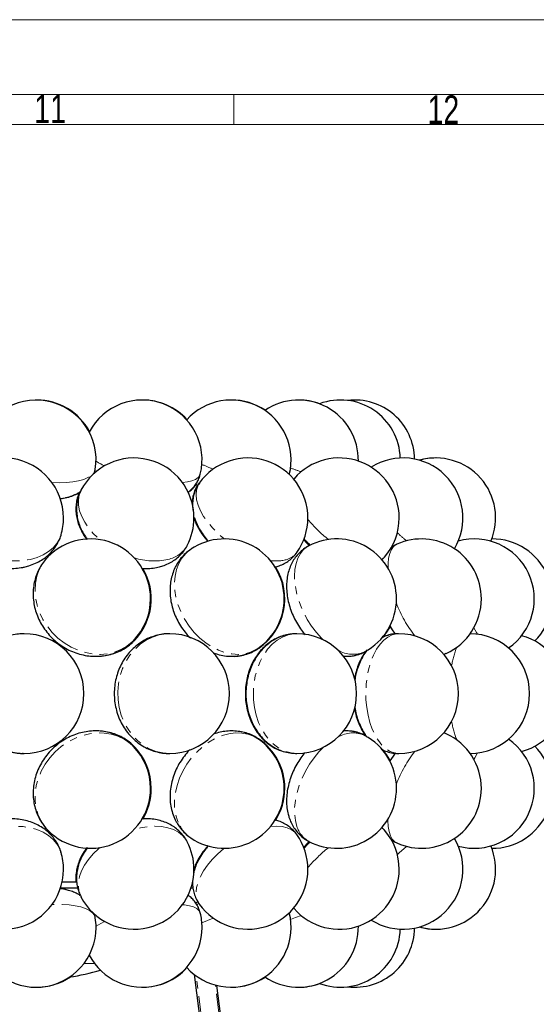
# Model space of a CAD drawing. Header units: millimetres. Extents: x 0 to 841, y 0 to 1189.
# Tile 18 of 19: x 664 to 750, y 1025 to 1189. Entities that reach past the tile are written whole.
import ezdxf

# ---------------------------------------------------------------- set-up
doc = ezdxf.new("R2010")
doc.units = ezdxf.units.MM
doc.linetypes.add('SLD-Combinazione-di-due-tratteggi', pattern=[12.7, 6.35, -1.27, 1.27, -1.27, 1.27, -1.27])
doc.linetypes.add('SLD-Solido', pattern=[0])
doc.styles.add('SLDTEXTSTYLE2', font='ARIALN.TTF', dxfattribs={"width": 0.87})

msp = doc.modelspace()

# ---------------------------------------------------------------- linework, layer by layer
at = {"color": 7, "linetype": 'SLD-Solido', "lineweight": 18}
for p, q in [((0, 1189), (841, 1189)), ((12.5, 1176.5), (828.5, 1176.5)), ((699.5, 1171.5), (699.5, 1176.5)), ((17.5, 1171.5), (823.5, 1171.5))]:
    msp.add_line(p, q, dxfattribs=at)
at = {"color": 7, "linetype": 'SLD-Solido', "lineweight": 25}
for p, q in [((676.16, 1113.15), (676.33, 1113.86)), ((709.58, 1112.33), (709.46, 1112.19)), ((693.14, 1111.45), (693.48, 1111.22)), ((670.51, 1109), (671.51, 1109.21)), ((670.51, 1108.98), (671.6, 1109.2)), ((671.41, 1109.18), (671.51, 1109.21)), ((706.35, 1097.57), (706.88, 1097.71)), ((664.4, 1086.43), (664.18, 1086.43)), ((664.44, 1086.45), (664.29, 1086.45)), ((734.97, 1069.72), (734.56, 1069.88)), ((724.68, 1053.64), (724.23, 1054.09)), ((673.27, 1044.97), (670.81, 1044.97)), ((671.51, 1043.69), (670.51, 1043.9)), ((673.44, 1043.97), (670.53, 1043.97)), ((671.51, 1043.69), (671.35, 1043.73)), ((692.74, 1043.97), (692.33, 1043.97)), ((693.48, 1041.67), (693.14, 1041.45)), ((703.72, 943.99), (692.91, 1029.53)), ((707.2, 944.43), (696.67, 1027.7))]:
    msp.add_line(p, q, dxfattribs=at)
at = {"color": 8, "linetype": 'SLD-Combinazione-di-due-tratteggi', "lineweight": 18}
for p, q in [((693.26, 1111.72), (693.65, 1111.52)), ((709.56, 1112.34), (709.5, 1112.26)), ((667.85, 1054.28), (668.43, 1053.63)), ((709.5, 1040.63), (709.56, 1040.55)), ((676.23, 1031.35), (674.42, 1031.35)), ((703.97, 944.03), (693.19, 1029.32)), ((706.95, 944.4), (696.41, 1027.77))]:
    msp.add_line(p, q, dxfattribs=at)
at = {"color": 7, "linetype": 'SLD-Solido', "lineweight": 25, "flags": 128}
for points in [[(718.51, 1125.41), (717.87, 1125.47), (717.32, 1125.48)], [(711.17, 1102.13), (711.65, 1101.61), (712.1, 1101.17)], [(711.19, 1102.19), (711.72, 1101.62), (712.15, 1101.19)], [(725.56, 1087.69), (725.81, 1087.29), (726.46, 1086.38)], [(664.31, 1066.45), (664.29, 1066.45), (664.19, 1066.45)], [(726.48, 1066.53), (725.81, 1065.61), (725.56, 1065.21)], [(712.1, 1051.73), (711.65, 1051.28), (711.17, 1050.77)], [(712.15, 1051.7), (711.72, 1051.28), (711.19, 1050.71)], [(717.32, 1027.41), (717.87, 1027.43), (718.51, 1027.48)]]:
    msp.add_lwpolyline(points, dxfattribs=at)
at = {"color": 8, "linetype": 'SLD-Combinazione-di-due-tratteggi', "lineweight": 18, "flags": 128}
for points in [[(669.12, 1111.68), (670.3, 1111.66), (671.48, 1111.7), (672.57, 1111.81), (673.55, 1111.99), (674.41, 1112.23), (675.12, 1112.52), (675.68, 1112.87), (676.08, 1113.27), (676.3, 1113.71), (676.34, 1113.86)], [(690.9, 1111.7), (691.74, 1111.81), (692.49, 1111.99), (693.09, 1112.23), (693.53, 1112.52), (693.81, 1112.87), (693.89, 1113.08)], [(673.95, 1110.4), (673.66, 1109.66), (673.51, 1108.81), (673.53, 1107.92), (673.72, 1106.98), (674.07, 1106.03), (674.57, 1105.07), (675.22, 1104.12), (676.01, 1103.2), (676.92, 1102.33), (677.13, 1102.15)], [(693.72, 1111.59), (693.45, 1111.12), (693.24, 1110.43), (693.18, 1109.66), (693.27, 1108.81), (693.52, 1107.92), (693.91, 1106.98), (694.45, 1106.03), (695.12, 1105.07), (695.91, 1104.12), (696.81, 1103.2), (697.8, 1102.33), (697.87, 1102.27)], [(670.5, 1109.02), (671.36, 1109.17), (671.41, 1109.18)], [(671.98, 1109.31), (671.93, 1109.29), (671.59, 1109.2)], [(665.5, 1098.86), (666.62, 1099.18), (667.64, 1099.61), (668.55, 1100.16), (669.32, 1100.8), (669.94, 1101.54), (670.4, 1102.35), (670.62, 1102.95)], [(695.15, 1101.89), (694.5, 1102.68), (694.05, 1103.35)], [(692.3, 1100.56), (692.21, 1100.49), (691.45, 1099.84), (690.8, 1099.06), (690.29, 1098.16), (689.91, 1097.15), (689.67, 1096.06), (689.58, 1094.89), (689.64, 1093.69), (689.84, 1092.45), (690.19, 1091.21), (690.68, 1090), (691.3, 1088.82), (692.03, 1087.7), (692.87, 1086.67), (693.8, 1085.73), (694.8, 1084.92), (695.86, 1084.23), (696.95, 1083.69), (698.06, 1083.3), (699.17, 1083.07), (700.26, 1083), (701.3, 1083.1), (702.29, 1083.37), (703.19, 1083.79), (703.52, 1083.99)], [(712.01, 1101.12), (711.78, 1100.99), (711.15, 1100.49), (710.62, 1099.84), (710.19, 1099.06), (709.88, 1098.16), (709.69, 1097.15), (709.63, 1096.06), (709.69, 1094.89), (709.88, 1093.69), (710.19, 1092.45), (710.61, 1091.21), (711.14, 1090), (711.77, 1088.82), (712.49, 1087.7), (713.28, 1086.67), (714.14, 1085.73), (714.5, 1085.38)], [(726.73, 1101.39), (726.63, 1101.33), (726.17, 1100.99), (725.81, 1100.49), (725.53, 1099.84), (725.34, 1099.06), (725.26, 1098.16), (725.26, 1097.4)], [(668.43, 1099.27), (668.23, 1099.06), (667.53, 1098.16), (666.98, 1097.15), (666.58, 1096.06), (666.34, 1094.89), (666.27, 1093.69), (666.36, 1092.45), (666.62, 1091.21), (667.03, 1090), (667.6, 1088.82), (668.31, 1087.7), (669.15, 1086.67), (670.11, 1085.73), (671.16, 1084.92), (672.29, 1084.23), (673.48, 1083.69), (674.71, 1083.3), (675.95, 1083.07), (677.19, 1083), (678.39, 1083.1), (679.55, 1083.37), (680.63, 1083.79), (681.63, 1084.37), (682.52, 1085.08), (682.72, 1085.28)], [(724.18, 1098.86), (724.62, 1099.18), (724.68, 1099.25)], [(725.59, 1087.75), (726, 1087.08), (726.49, 1086.37)], [(739.61, 1087.45), (740.05, 1086.67), (740.23, 1086.36)], [(664.29, 1086.45), (663.78, 1086.42), (662.51, 1086.24), (661.28, 1085.89), (660.1, 1085.36), (659, 1084.68), (658, 1083.85), (657.11, 1082.89), (656.36, 1081.81), (655.74, 1080.64), (655.29, 1079.39), (654.99, 1078.09), (654.87, 1076.76), (654.91, 1075.43), (655.13, 1074.11), (655.51, 1072.83), (656.05, 1071.62), (656.74, 1070.5), (657.57, 1069.48), (658.52, 1068.59), (659.58, 1067.83), (660.72, 1067.23), (661.93, 1066.8), (663.19, 1066.53), (664.44, 1066.45)], [(688.77, 1086.45), (688.17, 1086.42), (687.02, 1086.24), (685.91, 1085.89), (684.85, 1085.36), (683.85, 1084.68), (682.95, 1083.85), (682.14, 1082.89), (681.46, 1081.81), (680.91, 1080.64), (680.49, 1079.39), (680.23, 1078.09), (680.11, 1076.76), (680.15, 1075.43), (680.35, 1074.11), (680.69, 1072.83), (681.18, 1071.62), (681.81, 1070.5), (682.56, 1069.48), (683.42, 1068.59), (684.37, 1067.83), (685.4, 1067.23), (686.5, 1066.8), (687.63, 1066.53), (688.77, 1066.45)], [(710.01, 1086.45), (709.51, 1086.42), (708.55, 1086.24), (707.61, 1085.89), (706.72, 1085.36), (705.89, 1084.68), (705.12, 1083.85), (704.45, 1082.89), (703.88, 1081.81), (703.41, 1080.64), (703.06, 1079.39), (702.84, 1078.09), (702.75, 1076.76), (702.78, 1075.43), (702.94, 1074.11), (703.23, 1072.83), (703.64, 1071.62), (704.17, 1070.5), (704.8, 1069.48), (705.52, 1068.59), (706.32, 1067.83), (707.19, 1067.23), (708.11, 1066.8), (709.06, 1066.53), (710.01, 1066.45)], [(727.03, 1086.45), (726.65, 1086.42), (725.93, 1086.24), (725.22, 1085.89), (724.55, 1085.36), (723.92, 1084.68), (723.34, 1083.85), (722.83, 1082.89), (722.4, 1081.81), (722.05, 1080.64), (721.79, 1079.39), (721.62, 1078.09), (721.55, 1076.76), (721.57, 1075.43), (721.7, 1074.11), (721.91, 1072.83), (722.22, 1071.62), (722.62, 1070.5), (723.1, 1069.48), (723.64, 1068.59), (724.25, 1067.83), (724.9, 1067.23), (725.59, 1066.8), (726.31, 1066.53), (727.03, 1066.45)], [(704.61, 1084.85), (703.94, 1084.23), (703.59, 1083.98)], [(734.56, 1083.03), (734.83, 1083.1), (734.98, 1083.16)], [(682.72, 1067.62), (682.1, 1068.18), (681.16, 1068.83), (680.12, 1069.33), (678.99, 1069.68), (677.81, 1069.86), (676.59, 1069.88), (675.35, 1069.74), (674.11, 1069.43), (672.9, 1068.96), (671.73, 1068.35), (670.64, 1067.6), (669.63, 1066.72), (668.73, 1065.74), (667.95, 1064.66), (667.31, 1063.51), (666.81, 1062.31), (666.47, 1061.08), (666.3, 1059.84), (666.28, 1058.62), (666.44, 1057.43), (666.76, 1056.3), (667.23, 1055.24), (667.85, 1054.28)], [(703.52, 1068.9), (702.76, 1069.33), (701.82, 1069.68), (700.8, 1069.86), (699.73, 1069.88), (698.64, 1069.74), (697.52, 1069.43), (696.42, 1068.96), (695.34, 1068.35), (694.3, 1067.6), (693.34, 1066.72), (692.45, 1065.74), (691.66, 1064.66), (690.98, 1063.51), (690.43, 1062.31), (690, 1061.08), (689.72, 1059.84), (689.59, 1058.62), (689.6, 1057.43), (689.77, 1056.3), (690.08, 1055.24), (690.52, 1054.28)], [(703.62, 1068.9), (704.31, 1068.35), (704.61, 1068.05)], [(734.98, 1069.73), (734.56, 1069.86), (734.56, 1069.86)], [(714.5, 1067.51), (713.72, 1066.72), (712.89, 1065.74), (712.13, 1064.66), (711.46, 1063.51), (710.87, 1062.31), (710.39, 1061.08), (710.02, 1059.84), (709.77, 1058.62), (709.65, 1057.43), (709.65, 1056.3), (709.77, 1055.24), (710.02, 1054.28)], [(740.23, 1066.54), (739.77, 1065.74), (739.61, 1065.45)], [(670.62, 1049.95), (670.39, 1050.57), (669.92, 1051.38), (669.3, 1052.11), (668.53, 1052.75), (667.62, 1053.29), (666.6, 1053.73), (665.47, 1054.04), (664.27, 1054.23), (663.01, 1054.29), (661.72, 1054.23), (660.41, 1054.03), (659.12, 1053.72), (657.85, 1053.28)], [(691.71, 1051.7), (691.47, 1052.11), (690.92, 1052.75), (690.22, 1053.29), (689.4, 1053.73), (688.46, 1054.04), (687.42, 1054.23), (686.29, 1054.29), (685.11, 1054.23), (683.88, 1054.03), (682.87, 1053.78)], [(710.02, 1052.89), (709.67, 1053.29), (709.09, 1053.73), (708.38, 1054.04), (707.55, 1054.23), (706.63, 1054.29), (705.61, 1054.23), (705.59, 1054.22)], [(725.26, 1055.5), (725.25, 1055.24), (725.29, 1054.28)], [(725.29, 1054.28), (725.42, 1053.44), (725.65, 1052.72), (725.97, 1052.14), (726.38, 1051.72), (726.73, 1051.51)], [(724.68, 1053.64), (724.61, 1053.73), (724.19, 1054.03)], [(712.26, 1051.65), (711.87, 1051.28), (711.23, 1050.62)], [(677.13, 1050.74), (676.9, 1050.54), (675.99, 1049.67), (675.21, 1048.75), (674.56, 1047.81), (674.06, 1046.85), (673.71, 1045.89), (673.53, 1044.95), (673.52, 1044.06), (673.67, 1043.22), (673.95, 1042.5)], [(697.87, 1050.62), (697.77, 1050.54), (696.79, 1049.67), (695.89, 1048.75), (695.1, 1047.81), (694.44, 1046.85), (693.9, 1045.89), (693.51, 1044.95), (693.27, 1044.06), (693.18, 1043.22), (693.24, 1042.44), (693.46, 1041.75), (693.72, 1041.3)], [(671.35, 1043.73), (671.04, 1043.79), (670.5, 1043.87)], [(676.34, 1039.03), (676.19, 1039.45), (675.87, 1039.86), (675.38, 1040.23), (674.73, 1040.55), (673.93, 1040.82), (673, 1041.02), (671.95, 1041.16), (670.8, 1041.23), (669.58, 1041.23), (669.12, 1041.22)], [(693.89, 1039.81), (693.88, 1039.86), (693.67, 1040.23), (693.3, 1040.55), (692.76, 1040.82), (692.07, 1041.02), (691.24, 1041.16), (690.9, 1041.19)], [(693.65, 1041.38), (693.42, 1041.26), (693.29, 1041.19)], [(710.74, 1039.4), (709.78, 1039.05), (708.97, 1038.75)], [(677.88, 1038.41), (677.24, 1038.08), (676.47, 1037.62)], [(696.05, 1038.97), (695.08, 1038.58), (694.15, 1038.17)]]:
    msp.add_lwpolyline(points, dxfattribs=at)
at = {"color": 7, "linetype": 'SLD-Solido', "lineweight": 25}
for centre, radius, start, end in [((666.47, 1115.48), 10, 350.6953, 168.3365), ((666.57, 1115.48), 10, 28.2638, 90.2695), ((684.18, 1115.48), 10, 346.1171, 152.3107), ((684.26, 1115.48), 10, 42.2887, 90.2353), ((699.06, 1115.48), 10, 345.9064, 138.0623), ((699.12, 1115.48), 10, 56.0224, 90.1887), ((710.3, 1115.48), 10, 358.8372, 124.2054), ((710.35, 1115.48), 10, 69.6444, 90.1318), ((717.31, 1115.48), 10, 1.7451, 110.4962), ((719.69, 1115.48), 10, 0.7383, 96.8489), ((661.03, 1105.8), 10, 0, 163.4285), ((682.83, 1105.8), 10, 0, 152.6029), ((701.87, 1105.8), 10, 0, 144.5848), ((717.12, 1105.8), 10, 0, 139.1237), ((727.77, 1105.8), 10, 328.9535, 122.1555), ((733.22, 1105.8), 10, 89.9512, 105.8092), ((733.23, 1105.8), 10, 337.0019, 105.8504), ((661.03, 1105.8), 10, 343.4285, 0), ((682.83, 1105.8), 10, 332.6029, 0), ((701.87, 1105.8), 10, 324.5848, 0), ((717.12, 1105.8), 10, 319.1237, 0), ((675.57, 1092.28), 10, 0, 135.6077), ((697.91, 1092.28), 10, 0, 124.1023), ((716.67, 1092.28), 10, 0, 117.8196), ((730.85, 1092.28), 10, 0, 114.3348), ((739.69, 1092.28), 10, 304.7946, 105.728), ((742.7, 1092.28), 10, 315.2056, 90.6133), ((675.69, 1092.28), 10, 315.5304, 30.5564), ((698.01, 1092.28), 10, 304.0608, 32.3042), ((675.57, 1092.28), 10, 315.6077, 0), ((697.91, 1092.28), 10, 304.1023, 0), ((716.67, 1092.28), 10, 297.8196, 0), ((730.85, 1092.28), 10, 294.3348, 0), ((716.76, 1092.28), 10, 319.8221, 332.2152), ((664.44, 1076.45), 10, 0, 90), ((688.77, 1076.45), 10, 0, 90), ((710.01, 1076.45), 10, 0, 90), ((727.03, 1076.45), 10, 0, 90), ((738.91, 1076.45), 10, 0, 90), ((745.01, 1076.45), 10, 284.8153, 75.1847), ((664.44, 1076.45), 10, 270, 0), ((688.77, 1076.45), 10, 270, 0), ((710.01, 1076.45), 10, 270, 0), ((727.03, 1076.45), 10, 270, 0), ((738.91, 1076.45), 10, 270, 0), ((697.91, 1060.62), 10, 0, 55.8977), ((698.01, 1060.62), 10, 0, 55.9392), ((716.67, 1060.62), 10, 0, 62.1804), ((730.85, 1060.62), 10, 0, 65.6652), ((675.57, 1060.62), 10, 0, 44.3923), ((675.69, 1060.62), 10, 0, 44.4696), ((739.69, 1060.62), 10, 254.272, 55.2054), ((742.7, 1060.62), 10, 269.3867, 44.7944), ((716.76, 1060.62), 10, 27.7848, 40.8066), ((675.57, 1060.62), 10, 224.3923, 0), ((675.69, 1060.62), 10, 329.0957, 0), ((697.91, 1060.62), 10, 235.8977, 0), ((698.01, 1060.62), 10, 327.6238, 0), ((716.67, 1060.62), 10, 242.1804, 0), ((730.85, 1060.62), 10, 245.6652, 0), ((701.87, 1047.1), 10, 0, 35.4152), ((717.12, 1047.1), 10, 0, 40.8763), ((682.83, 1047.1), 10, 0, 27.3971), ((727.77, 1047.1), 10, 237.8445, 31.0465), ((733.23, 1047.1), 10, 254.1496, 22.9981), ((661.03, 1047.1), 10, 0, 16.5715), ((661.03, 1047.1), 10, 196.5715, 0), ((682.83, 1047.1), 10, 207.3971, 0), ((701.87, 1047.1), 10, 215.4152, 0), ((717.12, 1047.1), 10, 220.8763, 0), ((699.06, 1037.41), 10, 221.9377, 14.0936), ((684.18, 1037.41), 10, 0, 13.8829), ((666.47, 1037.41), 10, 0, 9.3047), ((710.3, 1037.41), 10, 235.7946, 1.1628), ((666.47, 1037.41), 10, 191.6635, 0), ((684.18, 1037.41), 10, 207.6893, 0), ((717.31, 1037.41), 10, 249.5038, 358.2549), ((719.69, 1037.41), 10, 263.1511, 359.2617), ((733.22, 1047.1), 10, 254.1908, 270.0479), ((666.65, 1066.05), 37.32, 278.3289, 286.4349), ((684.26, 1037.41), 10, 269.7646, 317.7113), ((666.57, 1037.41), 10, 269.7305, 304.1104), ((699.12, 1037.41), 10, 269.8114, 303.9776), ((710.35, 1037.41), 10, 269.8682, 290.3556)]:
    msp.add_arc(centre, radius, start, end, dxfattribs=at)
at = {"color": 8, "linetype": 'SLD-Combinazione-di-due-tratteggi', "lineweight": 18}
for centre, radius, start, end in [((684.59, 1128.06), 15.15, 237.5903, 243.6927), ((708.26, 1145.69), 34.02, 245.5114, 248.9766), ((729.82, 1168.21), 57.95, 248.9154, 250.782), ((730.45, 1121.2), 24.32, 220.183, 231.4699), ((725.03, 1115), 18.76, 222.6689, 227.1132), ((752.79, 1131.4), 38.26, 227.228, 230.3178), ((687.56, 1103.54), 4.77, 281.1981, 330.553), ((662.92, 1111.99), 13.38, 246.0488, 281.1169), ((686.14, 1109.5), 10.89, 252.5168, 282.4109), ((706.55, 1105.31), 6.71, 261.7843, 285.9734), ((707.5, 1101.87), 3.14, 286.7316, 323.5442), ((747.1, 1099.57), 21.98, 201.4585, 217.8888), ((677.59, 1090.41), 7.34, 315.5201, 333.9254), ((719.37, 1087.78), 4.77, 239.1088, 294.4128), ((750.56, 1078.67), 14.87, 158.1767, 170.6299), ((751.17, 1074.39), 15.5, 189.6228, 201.5705), ((719.38, 1064.98), 4.9, 66.3428, 120.1356), ((677.56, 1062.47), 7.37, 26.1093, 43.8958), ((739.17, 1057.18), 15.75, 143.6351, 149.5798), ((746.86, 1053.47), 21.7, 142.0041, 158.6486), ((695.55, 1057.1), 5.76, 209.2455, 235.6906), ((714.12, 1055.49), 4.27, 196.4345, 240.4114), ((702.91, 1044.04), 10.43, 138.0677, 148.1971), ((752.81, 1021.47), 38.28, 129.6832, 132.771), ((730.35, 1031.79), 24.18, 128.4983, 139.8487)]:
    msp.add_arc(centre, radius, start, end, dxfattribs=at)
at = {"color": 7, "linetype": 'SLD-Solido', "lineweight": 25}
for points, knots in [([(691.78, 1110.08), (691.8, 1110.09), (692.06, 1110.24), (692.49, 1110.63), (693.05, 1111.25), (693.49, 1111.97), (693.77, 1112.59), (693.85, 1112.98), (693.87, 1113.09)], [0, 0, 0, 0, 0.018558, 0.244957, 0.468426, 0.690591, 0.912357, 1, 1, 1, 1]), ([(671.37, 1109.18), (671.4, 1109.18), (671.79, 1109.25), (672.44, 1109.48), (673.26, 1109.81), (673.71, 1110.1), (673.88, 1110.21)], [0, 0, 0, 0, 0.0284402, 0.4251814, 0.7746125, 1, 1, 1, 1]), ([(671.57, 1109.21), (671.68, 1109.23), (672.14, 1109.32), (672.84, 1109.6), (673.49, 1109.88), (673.79, 1110.09), (673.84, 1110.12)], [0, 0, 0, 0, 0.137451, 0.558641, 0.934131, 1, 1, 1, 1]), ([(673.69, 1110.02), (673.62, 1109.88), (673.41, 1109.43), (673.21, 1108.62), (673.08, 1107.62), (673.1, 1106.6), (673.27, 1105.59), (673.57, 1104.58), (674.02, 1103.59), (674.48, 1102.79), (674.83, 1102.35), (674.94, 1102.2)], [0, 0, 0, 0, 0.057508, 0.179649, 0.300974, 0.422733, 0.546182, 0.672507, 0.802634, 0.936929, 1, 1, 1, 1]), ([(673.97, 1110.4), (673.84, 1110.14), (673.56, 1109.58), (673.31, 1108.65), (673.19, 1107.65), (673.21, 1106.64), (673.37, 1105.62), (673.66, 1104.61), (674.11, 1103.62), (674.57, 1102.81), (674.92, 1102.37), (675.03, 1102.22)], [0, 0, 0, 0, 0.098698, 0.215268, 0.331028, 0.447173, 0.564903, 0.685356, 0.809427, 0.937484, 1, 1, 1, 1]), ([(691.8, 1110.05), (691.93, 1110.13), (692.28, 1110.36), (692.78, 1110.83), (693.1, 1111.26), (693.24, 1111.46)], [0, 0, 0, 0, 0.2279208, 0.6366875, 1, 1, 1, 1]), ([(693.48, 1111.32), (693.4, 1111.21), (693.14, 1110.83), (692.84, 1110.11), (692.6, 1109.2), (692.5, 1108.57), (692.51, 1108.25), (692.51, 1108.24)], [0, 0, 0, 0, 0.124763, 0.416559, 0.704532, 0.992528, 1, 1, 1, 1]), ([(693.74, 1111.59), (693.66, 1111.47), (693.37, 1111.11), (693.04, 1110.4), (692.74, 1109.49), (692.6, 1108.56), (692.57, 1107.76), (692.63, 1107.28), (692.66, 1107.11)], [0, 0, 0, 0, 0.088847, 0.291485, 0.490726, 0.68914, 0.889509, 1, 1, 1, 1]), ([(692.82, 1105.91), (692.87, 1105.73), (693.01, 1105.21), (693.39, 1104.37), (693.96, 1103.39), (694.55, 1102.55), (694.99, 1102.06), (695.16, 1101.88)], [0, 0, 0, 0, 0.119759, 0.353713, 0.598763, 0.850971, 1, 1, 1, 1]), ([(692.92, 1105.83), (692.93, 1105.79), (693.03, 1105.4), (693.33, 1104.69), (693.85, 1103.7), (694.48, 1102.75), (694.99, 1102.17), (695.23, 1101.89)], [0, 0, 0, 0, 0.032275, 0.267282, 0.514156, 0.769935, 1, 1, 1, 1]), ([(664.46, 1097.59), (664.71, 1097.65), (665.37, 1097.81), (666.35, 1098.18), (667.35, 1098.72), (668.22, 1099.34), (669, 1100.08), (669.69, 1100.93), (670.23, 1101.89), (670.54, 1102.58), (670.62, 1102.95), (670.62, 1102.96)], [0, 0, 0, 0, 0.089825, 0.23254, 0.359581, 0.483936, 0.60586, 0.738462, 0.867942, 0.994563, 1, 1, 1, 1]), ([(687.06, 1097.63), (687.32, 1097.7), (687.91, 1097.87), (688.78, 1098.26), (689.65, 1098.79), (690.44, 1099.44), (691.12, 1100.23), (691.55, 1100.83), (691.7, 1101.18), (691.71, 1101.2)], [0, 0, 0, 0, 0.133594, 0.305075, 0.472108, 0.635859, 0.814009, 0.987464, 1, 1, 1, 1]), ([(692.31, 1100.54), (692.14, 1100.43), (691.67, 1100.12), (691, 1099.47), (690.31, 1098.63), (689.75, 1097.69), (689.31, 1096.68), (689.01, 1095.6), (688.84, 1094.48), (688.81, 1093.31), (688.92, 1092.11), (689.17, 1090.92), (689.57, 1089.73), (690.09, 1088.58), (690.75, 1087.49), (691.46, 1086.52), (691.99, 1085.98), (692.23, 1085.74)], [0, 0, 0, 0, 0.037007, 0.103422, 0.169493, 0.235625, 0.302208, 0.369581, 0.437994, 0.507563, 0.578249, 0.64988, 0.722224, 0.79507, 0.868282, 0.941826, 1, 1, 1, 1]), ([(712.01, 1101.1), (711.93, 1101.07), (711.55, 1100.89), (710.95, 1100.44), (710.22, 1099.76), (709.6, 1098.98), (709.1, 1098.12), (708.72, 1097.18), (708.45, 1096.16), (708.3, 1095.08), (708.29, 1093.94), (708.4, 1092.75), (708.64, 1091.55), (709.01, 1090.36), (709.5, 1089.19), (710.09, 1088.07), (710.73, 1087.08), (711.2, 1086.51), (711.41, 1086.27)], [0, 0, 0, 0, 0.015375, 0.076633, 0.137064, 0.197288, 0.257988, 0.319858, 0.383543, 0.449506, 0.517814, 0.587999, 0.65922, 0.730584, 0.801885, 0.873245, 0.944973, 1, 1, 1, 1]), ([(726.74, 1101.37), (726.6, 1101.31), (726.21, 1101.15), (725.87, 1100.89), (725.66, 1100.73)], [0, 0, 0, 0, 0.378211, 1, 1, 1, 1]), ([(668.45, 1099.27), (668.31, 1099.13), (667.9, 1098.73), (667.34, 1097.95), (666.77, 1096.94), (666.35, 1095.85), (666.07, 1094.72), (665.94, 1093.55), (665.96, 1092.36), (666.12, 1091.16), (666.44, 1089.98), (666.9, 1088.83), (667.5, 1087.73), (668.23, 1086.7), (669.08, 1085.75), (670.03, 1084.9), (671.08, 1084.17), (672.21, 1083.57), (673.4, 1083.12), (674.63, 1082.81), (675.87, 1082.66), (677.11, 1082.68), (678.33, 1082.85), (679.49, 1083.18), (680.59, 1083.66), (681.59, 1084.29), (682.3, 1084.84), (682.63, 1085.2), (682.7, 1085.28)], [0, 0, 0, 0, 0.0193171, 0.0583876, 0.0973495, 0.1363167, 0.1753987, 0.2146893, 0.2542588, 0.2941476, 0.3343652, 0.3748946, 0.4157012, 0.4567436, 0.4979822, 0.5393824, 0.5809076, 0.6225154, 0.6641556, 0.7057592, 0.7472399, 0.788503, 0.8294605, 0.8700477, 0.9102356, 0.9500358, 0.9894972, 1, 1, 1, 1]), ([(706.88, 1097.71), (707.16, 1097.82), (707.73, 1098.03), (708.53, 1098.5), (709.27, 1099.11), (709.77, 1099.62), (709.98, 1099.96), (710.01, 1100.01)], [0, 0, 0, 0, 0.22724, 0.46503, 0.699228, 0.953184, 1, 1, 1, 1]), ([(724.18, 1098.77), (724.3, 1098.86), (724.48, 1099.01), (724.62, 1099.2), (724.68, 1099.27)], [0, 0, 0, 0, 0.633555, 1, 1, 1, 1]), ([(659.2, 1097.71), (659.21, 1097.71), (659.64, 1097.58), (660.51, 1097.44), (661.78, 1097.32), (663.03, 1097.35), (663.92, 1097.47), (664.38, 1097.57), (664.46, 1097.59)], [0, 0, 0, 0, 0.009493, 0.24743, 0.486885, 0.728243, 0.952787, 1, 1, 1, 1]), ([(684.18, 1097.36), (684.19, 1097.36), (684.62, 1097.31), (685.42, 1097.35), (686.38, 1097.46), (686.9, 1097.59), (687.06, 1097.63)], [0, 0, 0, 0, 0.007476, 0.43914, 0.825297, 1, 1, 1, 1]), ([(664.28, 1086.44), (663.93, 1086.42), (663.17, 1086.4), (662.02, 1086.16), (660.85, 1085.78), (659.74, 1085.24), (658.71, 1084.57), (657.76, 1083.78), (656.91, 1082.86), (656.19, 1081.85), (655.59, 1080.75), (655.14, 1079.58), (654.83, 1078.36), (654.67, 1077.1), (654.67, 1075.84), (654.82, 1074.58), (655.13, 1073.35), (655.58, 1072.17), (656.18, 1071.06), (656.91, 1070.03), (657.76, 1069.11), (658.72, 1068.31), (659.77, 1067.63), (660.9, 1067.1), (662.08, 1066.72), (663.26, 1066.49), (664.06, 1066.46), (664.44, 1066.45)], [0, 0, 0, 0, 0.034148, 0.074131, 0.114098, 0.154076, 0.194088, 0.234155, 0.274295, 0.314517, 0.354829, 0.395231, 0.435716, 0.476277, 0.516901, 0.557571, 0.598265, 0.638961, 0.679638, 0.720277, 0.760857, 0.801361, 0.841778, 0.882101, 0.92233, 0.962473, 1, 1, 1, 1]), ([(688.74, 1086.43), (688.65, 1086.44), (688.16, 1086.46), (687.29, 1086.34), (686.15, 1086.07), (685.06, 1085.65), (684.03, 1085.08), (683.08, 1084.38), (682.21, 1083.56), (681.44, 1082.62), (680.79, 1081.59), (680.26, 1080.47), (679.86, 1079.29), (679.6, 1078.05), (679.49, 1076.79), (679.52, 1075.51), (679.71, 1074.25), (680.04, 1073.01), (680.52, 1071.83), (681.13, 1070.73), (681.88, 1069.72), (682.74, 1068.81), (683.7, 1068.04), (684.74, 1067.41), (685.84, 1066.93), (686.99, 1066.61), (687.99, 1066.45), (688.59, 1066.46), (688.81, 1066.47)], [0, 0, 0, 0, 0.009707, 0.048892, 0.087965, 0.127021, 0.166156, 0.205459, 0.244995, 0.284808, 0.324914, 0.365306, 0.405959, 0.44684, 0.487911, 0.529141, 0.570493, 0.611923, 0.653386, 0.694821, 0.736155, 0.777307, 0.8182, 0.858774, 0.898999, 0.938877, 0.978445, 1, 1, 1, 1]), ([(709.92, 1086.43), (709.65, 1086.43), (709.02, 1086.42), (708.04, 1086.23), (707.02, 1085.89), (706.05, 1085.41), (705.15, 1084.79), (704.32, 1084.05), (703.57, 1083.19), (702.92, 1082.22), (702.37, 1081.15), (701.93, 1080), (701.62, 1078.79), (701.44, 1077.54), (701.39, 1076.26), (701.48, 1074.98), (701.71, 1073.71), (702.07, 1072.48), (702.57, 1071.31), (703.2, 1070.21), (703.96, 1069.22), (704.83, 1068.36), (705.79, 1067.64), (706.62, 1067.19), (707.12, 1066.99), (707.25, 1066.94)], [0, 0, 0, 0, 0.032127, 0.074013, 0.115715, 0.157512, 0.199668, 0.24241, 0.285899, 0.330195, 0.375244, 0.420903, 0.466997, 0.513381, 0.55997, 0.606775, 0.653825, 0.701153, 0.748739, 0.796439, 0.844001, 0.891095, 0.937408, 0.982744, 1, 1, 1, 1]), ([(709.99, 1086.43), (709.72, 1086.43), (709.09, 1086.42), (708.12, 1086.23), (707.1, 1085.89), (706.14, 1085.4), (705.24, 1084.78), (704.41, 1084.04), (703.66, 1083.18), (703.01, 1082.21), (702.46, 1081.14), (702.03, 1079.99), (701.72, 1078.78), (701.54, 1077.52), (701.49, 1076.24), (701.58, 1074.96), (701.81, 1073.7), (702.17, 1072.47), (702.68, 1071.3), (703.31, 1070.2), (704.07, 1069.21), (704.94, 1068.35), (705.9, 1067.64), (706.93, 1067.08), (708.01, 1066.7), (709.04, 1066.48), (709.71, 1066.47), (710.02, 1066.46)], [0, 0, 0, 0, 0.028431, 0.066331, 0.104068, 0.141892, 0.180046, 0.218735, 0.258104, 0.298206, 0.338991, 0.380329, 0.422058, 0.464049, 0.506225, 0.548595, 0.59119, 0.634037, 0.677119, 0.720305, 0.763363, 0.805994, 0.847912, 0.888941, 0.92904, 0.968291, 1, 1, 1, 1]), ([(727.03, 1086.43), (726.82, 1086.43), (726.29, 1086.43), (725.45, 1086.26), (724.72, 1086.03), (724.35, 1085.83), (724.25, 1085.77)], [0, 0, 0, 0, 0.2141922, 0.5510688, 0.8836492, 1, 1, 1, 1]), ([(726.51, 1086.42), (726.45, 1086.42), (726.06, 1086.42), (725.37, 1086.25), (724.69, 1086.05), (724.35, 1085.86), (724.29, 1085.83)], [0, 0, 0, 0, 0.076416, 0.496884, 0.912025, 1, 1, 1, 1]), ([(676.45, 1082.7), (676.65, 1082.69), (677.27, 1082.67), (678.28, 1082.82), (679.45, 1083.13), (680.56, 1083.59), (681.57, 1084.19), (682.33, 1084.76), (682.7, 1085.16), (682.81, 1085.28)], [0, 0, 0, 0, 0.084863, 0.2577007, 0.4290008, 0.5986185, 0.7665796, 0.933072, 1, 1, 1, 1]), ([(696.01, 1083.28), (696.26, 1083.18), (696.89, 1082.94), (697.95, 1082.73), (699.15, 1082.65), (700.33, 1082.74), (701.46, 1082.98), (702.51, 1083.4), (703.2, 1083.75), (703.51, 1083.99), (703.53, 1084.01)], [0, 0, 0, 0, 0.098617, 0.254065, 0.407303, 0.557678, 0.704961, 0.84933, 0.991265, 1, 1, 1, 1]), ([(699.25, 1082.68), (699.29, 1082.68), (699.72, 1082.65), (700.53, 1082.76), (701.65, 1083.01), (702.68, 1083.41), (703.29, 1083.79), (703.58, 1083.97)], [0, 0, 0, 0, 0.022945, 0.278829, 0.529423, 0.775085, 1, 1, 1, 1]), ([(721.66, 1083.67), (721.59, 1083.6), (721.3, 1083.25), (720.87, 1082.52), (720.37, 1081.49), (719.98, 1080.36), (719.75, 1079.52), (719.68, 1079.06), (719.67, 1079.01)], [0, 0, 0, 0, 0.060599, 0.277814, 0.504197, 0.736859, 0.971092, 1, 1, 1, 1]), ([(721.78, 1083.74), (721.7, 1083.64), (721.39, 1083.27), (720.95, 1082.52), (720.45, 1081.5), (720.05, 1080.37), (719.81, 1079.43), (719.73, 1078.87), (719.71, 1078.73)], [0, 0, 0, 0, 0.070791, 0.27407, 0.485976, 0.703794, 0.923081, 1, 1, 1, 1]), ([(717.7, 1082.71), (717.98, 1082.69), (718.57, 1082.65), (719.52, 1082.77), (720.47, 1083.01), (721.06, 1083.3), (721.34, 1083.44)], [0, 0, 0, 0, 0.218791, 0.477429, 0.759079, 1, 1, 1, 1]), ([(718.55, 1082.68), (718.57, 1082.68), (718.92, 1082.67), (719.62, 1082.78), (720.56, 1083.01), (721.14, 1083.3), (721.4, 1083.43)], [0, 0, 0, 0, 0.0246919, 0.3508148, 0.705904, 1, 1, 1, 1]), ([(734.51, 1082.98), (734.52, 1082.99), (734.69, 1083.03), (734.83, 1083.11), (734.96, 1083.18)], [0, 0, 0, 0, 0.10119, 1, 1, 1, 1]), ([(719.65, 1074.01), (719.72, 1073.65), (719.87, 1072.87), (720.24, 1071.72), (720.74, 1070.62), (721.19, 1069.82), (721.49, 1069.43), (721.57, 1069.34)], [0, 0, 0, 0, 0.207813, 0.451091, 0.700252, 0.925731, 1, 1, 1, 1]), ([(719.7, 1074.15), (719.78, 1073.75), (719.93, 1072.92), (720.32, 1071.73), (720.81, 1070.62), (721.29, 1069.77), (721.64, 1069.34), (721.75, 1069.2)], [0, 0, 0, 0, 0.220527, 0.449331, 0.683704, 0.895858, 1, 1, 1, 1]), ([(682.76, 1067.55), (682.71, 1067.61), (682.41, 1067.96), (681.75, 1068.49), (680.79, 1069.12), (679.74, 1069.62), (678.63, 1069.97), (677.47, 1070.18), (676.29, 1070.24), (675.09, 1070.16), (673.89, 1069.92), (672.72, 1069.54), (671.59, 1069.01), (670.52, 1068.35), (669.52, 1067.56), (668.62, 1066.66), (667.82, 1065.66), (667.15, 1064.57), (666.62, 1063.41), (666.23, 1062.21), (666, 1060.97), (665.93, 1059.72), (666.02, 1058.5), (666.27, 1057.31), (666.68, 1056.18), (667.18, 1055.2), (667.58, 1054.64), (667.76, 1054.4)], [0, 0, 0, 0, 0.007563, 0.047978, 0.088252, 0.12849, 0.168806, 0.209306, 0.250071, 0.291155, 0.332578, 0.374333, 0.416388, 0.458702, 0.501233, 0.543943, 0.586797, 0.629752, 0.672761, 0.71576, 0.758666, 0.801382, 0.843812, 0.885881, 0.927543, 0.968795, 1, 1, 1, 1]), ([(682.87, 1067.57), (682.81, 1067.63), (682.5, 1067.98), (681.83, 1068.52), (680.86, 1069.15), (679.81, 1069.64), (678.7, 1069.99), (677.54, 1070.18), (676.75, 1070.25), (676.34, 1070.22), (676.34, 1070.22)], [0, 0, 0, 0, 0.03452, 0.194857, 0.354642, 0.514294, 0.674276, 0.834999, 0.996787, 1, 1, 1, 1]), ([(703.55, 1068.87), (703.53, 1068.89), (703.22, 1069.13), (702.55, 1069.47), (701.54, 1069.88), (700.48, 1070.13), (699.39, 1070.24), (698.28, 1070.2), (697.18, 1070.01), (696.43, 1069.82), (696.07, 1069.66), (696.07, 1069.66)], [0, 0, 0, 0, 0.009609, 0.150291, 0.289916, 0.429218, 0.569043, 0.710175, 0.853251, 0.998675, 1, 1, 1, 1]), ([(703.61, 1068.88), (703.42, 1069.01), (702.94, 1069.35), (702.06, 1069.73), (701.2, 1070.01), (700.67, 1070.08), (700.5, 1070.1)], [0, 0, 0, 0, 0.20406, 0.526151, 0.846684, 1, 1, 1, 1]), ([(721.33, 1069.45), (721.21, 1069.52), (720.81, 1069.75), (720.05, 1070), (719.08, 1070.19), (718.3, 1070.25), (717.86, 1070.2), (717.75, 1070.19)], [0, 0, 0, 0, 0.103858, 0.374147, 0.641066, 0.907473, 1, 1, 1, 1]), ([(721.41, 1069.46), (721.36, 1069.49), (721.03, 1069.69), (720.33, 1069.93), (719.61, 1070.13), (719.2, 1070.16), (719.12, 1070.16)], [0, 0, 0, 0, 0.072328, 0.488568, 0.898925, 1, 1, 1, 1]), ([(692.12, 1067.06), (692.1, 1067.04), (691.76, 1066.73), (691.21, 1066.03), (690.47, 1064.98), (689.86, 1063.85), (689.38, 1062.66), (689.04, 1061.43), (688.84, 1060.17), (688.81, 1058.91), (688.93, 1057.67), (689.22, 1056.49), (689.58, 1055.57), (689.85, 1055.07), (689.94, 1054.91)], [0, 0, 0, 0, 0.007806, 0.10178, 0.196185, 0.291034, 0.386362, 0.482188, 0.57837, 0.674589, 0.770337, 0.865022, 0.958134, 1, 1, 1, 1]), ([(711.39, 1066.62), (711.15, 1066.32), (710.65, 1065.7), (709.99, 1064.65), (709.41, 1063.52), (708.94, 1062.34), (708.59, 1061.12), (708.36, 1059.87), (708.27, 1058.61), (708.34, 1057.4), (708.52, 1056.43), (708.69, 1055.89), (708.75, 1055.69)], [0, 0, 0, 0, 0.096408, 0.201097, 0.305922, 0.411337, 0.51776, 0.625742, 0.735592, 0.846911, 0.943942, 1, 1, 1, 1]), ([(724.12, 1067.19), (724.23, 1067.13), (724.6, 1066.91), (725.34, 1066.67), (726.22, 1066.47), (726.8, 1066.47), (727.04, 1066.47)], [0, 0, 0, 0, 0.1178265, 0.429555, 0.7701998, 1, 1, 1, 1]), ([(670.6, 1049.93), (670.56, 1050.1), (670.42, 1050.61), (670.03, 1051.4), (669.46, 1052.28), (668.76, 1053.07), (667.96, 1053.76), (667.05, 1054.36), (666.05, 1054.84), (664.96, 1055.21), (663.81, 1055.45), (662.6, 1055.57), (661.36, 1055.55), (660.19, 1055.42), (659.46, 1055.24), (659.14, 1055.16)], [0, 0, 0, 0, 0.038184, 0.11575, 0.19273, 0.269735, 0.347371, 0.426191, 0.50663, 0.588912, 0.672971, 0.758468, 0.844934, 0.931926, 1, 1, 1, 1]), ([(667.76, 1054.4), (667.94, 1054.16), (668.15, 1053.88), (668.41, 1053.65), (668.45, 1053.62)], [0, 0, 0, 0, 0.848944, 1, 1, 1, 1]), ([(691.72, 1051.67), (691.71, 1051.7), (691.56, 1052.04), (691.15, 1052.63), (690.49, 1053.4), (689.72, 1054.05), (688.87, 1054.59), (687.93, 1055.02), (686.92, 1055.33), (685.83, 1055.51), (684.88, 1055.58), (684.29, 1055.53), (684.08, 1055.52)], [0, 0, 0, 0, 0.009614, 0.123119, 0.235109, 0.346576, 0.458676, 0.572561, 0.689291, 0.809641, 0.93381, 1, 1, 1, 1]), ([(689.94, 1054.91), (690.09, 1054.66), (690.44, 1054.09), (691.12, 1053.3), (691.77, 1052.7), (692.19, 1052.43), (692.3, 1052.36)], [0, 0, 0, 0, 0.249235, 0.57064, 0.887562, 1, 1, 1, 1]), ([(710.03, 1052.87), (710.02, 1052.89), (709.85, 1053.18), (709.39, 1053.66), (708.68, 1054.29), (707.87, 1054.79), (707.07, 1055.14), (706.54, 1055.28), (706.3, 1055.34)], [0, 0, 0, 0, 0.008702, 0.220431, 0.427838, 0.633279, 0.83955, 1, 1, 1, 1]), ([(708.75, 1055.69), (708.85, 1055.43), (709.06, 1054.86), (709.52, 1054.04), (710.11, 1053.25), (710.83, 1052.55), (711.47, 1052.06), (711.9, 1051.85), (712.02, 1051.79)], [0, 0, 0, 0, 0.15964, 0.352064, 0.540029, 0.725082, 0.924975, 1, 1, 1, 1]), ([(695.27, 1051.04), (695.12, 1050.87), (694.68, 1050.39), (694.06, 1049.52), (693.45, 1048.48), (693.02, 1047.47), (692.85, 1046.82), (692.78, 1046.51)], [0, 0, 0, 0, 0.124508, 0.359191, 0.60076, 0.816532, 1, 1, 1, 1]), ([(695.2, 1051.06), (694.96, 1050.8), (694.44, 1050.21), (693.78, 1049.22), (693.21, 1048.17), (692.95, 1047.44), (692.83, 1047.09)], [0, 0, 0, 0, 0.219962, 0.486263, 0.760345, 1, 1, 1, 1]), ([(725.78, 1052.07), (726.01, 1051.91), (726.31, 1051.69), (726.65, 1051.56), (726.74, 1051.52)], [0, 0, 0, 0, 0.737565, 1, 1, 1, 1]), ([(674.97, 1050.73), (674.86, 1050.59), (674.49, 1050.13), (674.01, 1049.3), (673.55, 1048.26), (673.25, 1047.24), (673.1, 1046.23), (673.07, 1045.47), (673.13, 1045.05), (673.14, 1044.97)], [0, 0, 0, 0, 0.079352, 0.280858, 0.457848, 0.629703, 0.796698, 0.959752, 1, 1, 1, 1]), ([(675.06, 1050.72), (674.98, 1050.62), (674.63, 1050.19), (674.17, 1049.39), (673.69, 1048.36), (673.38, 1047.34), (673.21, 1046.32), (673.18, 1045.32), (673.3, 1044.3), (673.55, 1043.35), (673.83, 1042.77), (673.96, 1042.51)], [0, 0, 0, 0, 0.042672, 0.184727, 0.309885, 0.431432, 0.549498, 0.664703, 0.777833, 0.900531, 1, 1, 1, 1]), ([(692.61, 1045.06), (692.6, 1044.85), (692.59, 1044.34), (692.72, 1043.52), (693, 1042.59), (693.34, 1041.85), (693.64, 1041.45), (693.74, 1041.32)], [0, 0, 0, 0, 0.153858, 0.391367, 0.624607, 0.879316, 1, 1, 1, 1]), ([(673.88, 1042.69), (673.81, 1042.73), (673.51, 1042.95), (672.91, 1043.23), (672.12, 1043.54), (671.56, 1043.67), (671.3, 1043.73)], [0, 0, 0, 0, 0.08405, 0.385408, 0.713012, 1, 1, 1, 1]), ([(693.88, 1039.82), (693.81, 1040.06), (693.67, 1040.57), (693.28, 1041.29), (692.79, 1041.96), (692.3, 1042.45), (691.96, 1042.68), (691.83, 1042.77)], [0, 0, 0, 0, 0.199814, 0.430385, 0.653596, 0.872771, 1, 1, 1, 1]), ([(676.32, 1039.03), (676.3, 1039.23), (676.28, 1039.44), (676.2, 1039.63), (676.2, 1039.64)], [0, 0, 0, 0, 0.946626, 1, 1, 1, 1])]:
    msp.add_open_spline(points, degree=3, knots=knots, dxfattribs=at)

# ---------------------------------------------------------------- texts
at = {"color": 7, "linetype": 'Continuous', "lineweight": 0, "char_height": 4.763, "attachment_point": 2, "style": 'SLDTEXTSTYLE2'}
for s, insert in [('11', (668.79, 1176.5)), ('12', (734.51, 1176.36))]:
    msp.add_mtext(s, dxfattribs=dict(at, insert=insert))

doc.saveas('drawing.dxf')
